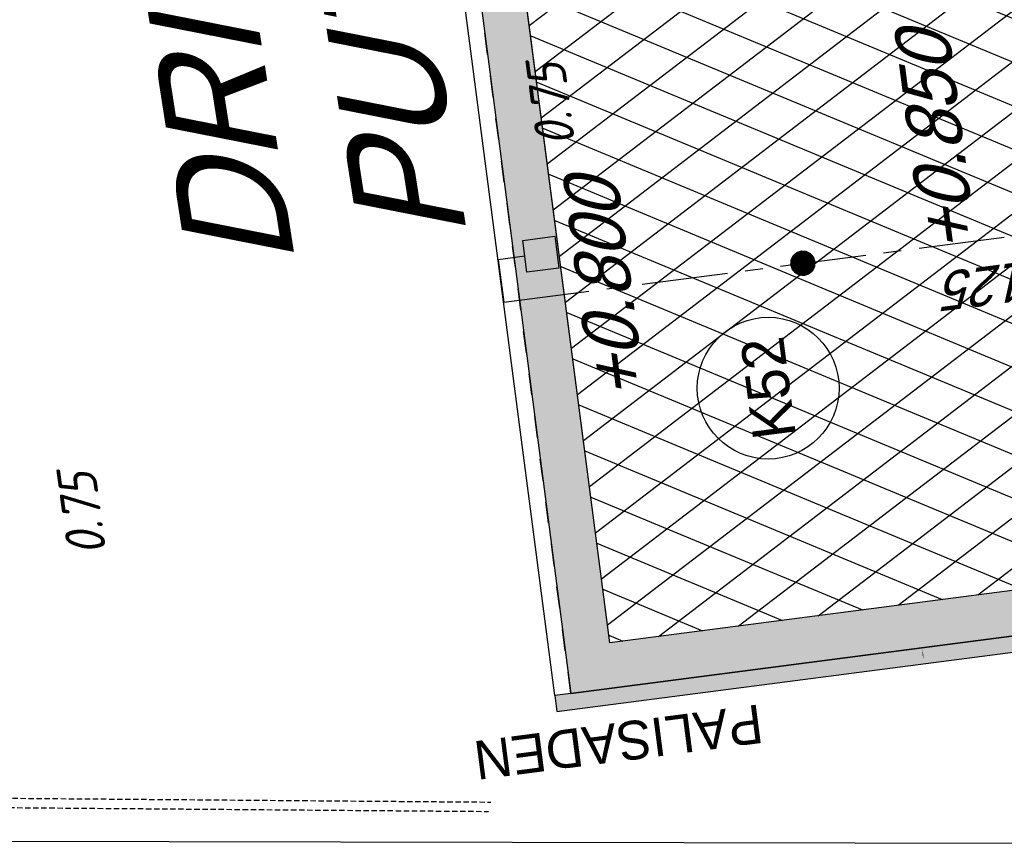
# Model space of a CAD drawing. Extents: x 117893332 to 118394757, y 454959407 to 455669244.
# Tile 13 of 256: x 118210013 to 118219181, y 455154110 to 455161790. Entities that reach past the tile are written whole.
import ezdxf
from ezdxf.enums import TextEntityAlignment as Align

# ---------------------------------------------------------------- set-up
doc = ezdxf.new("R2010")
doc.units = 0
doc.header["$LTSCALE"] = 200
for name, pattern in [('HIDDEN', [0.375, 0.25, -0.125]), ('Tauw_L_Center2', [6.499, 4, -0.833, 0.833, -0.833]), ('TAUW_TROTTOIRBAND_mm', [2, 1, -1])]:
    doc.linetypes.add(name, pattern=pattern)
for name, color, linetype in [('ZU_B_-_MB0090--MAAIVELD_DUN~-_001--', 1, 'CONTINUOUS'), ('ZU_B_-_XX------extern-TER-D02S', 231, 'HIDDEN'), ('ZU_N_-_AL999---LK_pvc125_sdr34__18_^200~-_-----', 7, 'CONTINUOUS'), ('ZU_N_-_AL999---LK_pvc125_sdr34__20_^200~M_-----', 7, 'CONTINUOUS'), ('ZU_N_-_AV02----_kant molgoot ov betonstraatsteen__18_^200~-_-----', 253, 'CONTINUOUS'), ('ZU_N_-_EL999---LK_pvc125_sdr34~H_-----', 2, 'Tauw_L_Center2'), ('ZU_N_-_EL999---SYM_STRAATKOLK~-_----c', 7, 'Tauw_L_Center2'), ('ZU_N_-_ML999---LK_pvc125_sdr34__20_^200~M_-----', 7, 'CONTINUOUS'), ('ZU_N_-_TB00----tekst__50_^200~-_-----', 7, 'CONTINUOUS'), ('ZU_N_-_TVRH----tekst__25_^200~-_-----', 253, 'CONTINUOUS'), ('ZU_N_A_EB00----AFRASTERING~-_-----', 7, 'Tauw_Hekwerk'), ('ZU_N_A_EV01----_kant rijbaan gv asfalt~-_-----', 253, 'CONTINUOUS'), ('ZU_N_A_EV02----_kant molgoot ov betonstraatsteen~k_-----', 253, 'CONTINUOUS'), ('ZU_N_A_EV09----_Trottoirband_130-150-250~A_-----', 253, 'CONTINUOUS'), ('ZU_N_A_EV09----_Trottoirband_130-150-250~Z_-----', 253, 'TAUW_TROTTOIRBAND_mm'), ('ZU_N_A_HV01----_arcering verharding gv asfalt~v_-----', 253, 'CONTINUOUS'), ('ZU_N_A_HV02----molgoot ov betonstraatsteen~v_-----', 253, 'CONTINUOUS'), ('ZU_N_L_AV02----_kant molgoot ov betonstraatsteen__18_^100~-_-----', 253, 'CONTINUOUS')]:
    doc.layers.add(name, color=color, linetype=linetype)
doc.styles.add('ISO', font='ISO')
doc.styles.add('TAUW-ISOCP', font='tcb_isocp.shx')
doc.styles.add('tcb_isocp', font='tcb_isocp.shx')
doc.linetypes.add('Tauw_Hekwerk', pattern='A,9,-2.5,[150,tcb_ltype.shx,S=0.75,R=0,X=0,Y=0],-2.5', length=14)

msp = doc.modelspace()

# ---------------------------------------------------------------- hatches: boundary and pattern name
at = {"layer": 'ZU_N_A_EV02----_kant molgoot ov betonstraatsteen~k_-----'}
h = msp.add_hatch(dxfattribs=at)
h.set_pattern_fill('HONEY', color=256, scale=3000)
h.set_pattern_definition([(97.416, (118248805, 455213277.6), (-10024.1, 13103.2), [9525, -19050]), (217.416, (118248805, 455213277.6), (-6335.7, -15232.7), [9525, -19050]), (157.416, (118248805, 455213277.6), (-16359.8, -2129.5), [-19050, 9525])])
edge = h.paths.add_edge_path()
edge.add_line((118286452.5, 455164797.5), (118286471.9, 455164648.8))
edge.add_line((118286471.9, 455164648.8), (118215014.8, 455155347.4))
edge.add_line((118215014.8, 455155347.4), (118214995.4, 455155496.2))
edge.add_line((118214995.4, 455155496.2), (118286450.7, 455164811.4))
h = msp.add_hatch(dxfattribs=at)
h.set_pattern_fill('HONEY', color=256, scale=30)
h.set_pattern_definition([(97.41631, (118248804.675, 455213277.585), (-100.24085, 131.03228), [95.25, -190.5]), (217.41631, (118248804.675, 455213277.585), (-63.35686, -152.32726), [95.25, -190.5]), (157.41631, (118248804.675, 455213277.585), (-163.5977, -21.29498), [-190.5, 95.25])])
h.paths.add_polyline_path([(118286471.9, 455164648.8), (118286452.5, 455164797.5), (118215144.2, 455155515.5), (118214995.4, 455155496.2), (118215014.8, 455155347.4)])
at = {"layer": 'ZU_N_A_HV01----_arcering verharding gv asfalt~v_-----'}
h = msp.add_hatch(dxfattribs=at)
h.set_pattern_fill('ASFALT', color=256, scale=3000)
h.set_pattern_definition([(157.41631, (118248804.68, 455213277.6), (-144.0122, -346.24485), []), (217.41631, (118248804.68, 455213277.6), (227.85075, -297.8406), [])])
h.paths.add_polyline_path([(118253562.5, 455173882.8, -0.413671), (118245855.8, 455163886.8), (118232779.4, 455162183.4, -0.239601), (118226539.3, 455164396.4), (118222931.6, 455163926.7), (118222383.7, 455168135.5), (118218106.9, 455167574.6), (118214434.7, 455164219.5), (118215506.4, 455155986.2), (118286398.3, 455165214), (118285827.7, 455169598.1), (118269443.6, 455167465.5, -0.414214), (118257765.8, 455176453.3), (118256227.9, 455188268.7, -0.414214), (118265215.7, 455199946.5), (118292266.1, 455203467.5), (118291600.1, 455208584.4), (118288512.1, 455208182.4, -0.414214), (118286360.3, 455209838.5), (118282082.5, 455242702.4), (118277103.6, 455242054.3, -0.414214), (118269661, 455247782.5), (118267518.7, 455264240.6), (118262945.7, 455263645.4), (118267639.6, 455227475.9), (118267223.1, 455227422), (118267223.1, 455227421.8), (118252708.4, 455225559), (118252749.8, 455225241.2), (118251437.4, 455225070.9), (118250715, 455230620.6), (118243327.3, 455287376.9), (118243629.7, 455287416.2), (118243124.4, 455290872.4), (118240928.7, 455307740.1, -0.414214), (118245603.8, 455313814.3), (118274546.5, 455317581.7), (118274030.2, 455321548.3), (118245583.3, 455317845.4, -0.414214), (118239509, 455322520.5), (118233549.8, 455368302.3, 0.414214), (118222813.3, 455376565.6), (118207809.9, 455374612.7, 0.414214), (118199546.6, 455363876.2), (118205505.9, 455318094.4, -0.414212), (118200830.9, 455312020.1), (118163460.6, 455307155.6), (118165370.9, 455292480.2), (118168069.6, 455292831.5), (118168020.6, 455293207.6, -0.414213), (118177008.5, 455304885.4), (118193278.4, 455307003.2, -0.134342), (118196112.3, 455306610.7), (118204322.8, 455303093.5), (118205538.1, 455305921.5, -0.264812), (118209818.1, 455309156.2), (118230144.2, 455311802, -0.414214), (118236218.5, 455307127), (118240860.1, 455271468.1, -0.414214), (118236185, 455265393.9), (118214173, 455262528.6), (118214897.7, 455256960.6, -0.414214), (118212810.3, 455254248.5), (118211683.3, 455254101.8), (118212034, 455251407.1), (118215577.2, 455248630.1), (118219142.1, 455249094.1), (118218436.6, 455254511.8, -0.414229), (118220524, 455257224), (118236969.8, 455259364.7, -0.414213), (118243044, 455254689.7), (118246252.7, 455230039.7)])
h.paths.add_polyline_path([(118261528.7, 455214269.2, -0.414214), (118263616.1, 455216981.4), (118275257.9, 455218496.7, -0.414214), (118277970, 455216409.4), (118278976.7, 455208675.7, -0.414214), (118276889.3, 455205963.6), (118274097.8, 455205600.3, -0.414214), (118272506.4, 455206825.1), (118272485.3, 455206987.6), (118269242.6, 455206565.5), (118269263.8, 455206403, -0.414214), (118268038.9, 455204811.6), (118265247.5, 455204448.2, -0.414214), (118262535.4, 455206535.6)], flags=16)
h.paths.add_polyline_path([(118241537.9, 455300913.5), (118240100, 455300726.2), (118239912.7, 455302164.1), (118241350.6, 455302351.4)], flags=16)
h.paths.add_polyline_path([(118240440.7, 455309039.9), (118239002.9, 455308852.6), (118238815.6, 455310290.4), (118240253.4, 455310477.7)], flags=16)
h.paths.add_polyline_path([(118229627.9, 455315768.6), (118215546.7, 455313935.7, -0.414214), (118209472.4, 455318610.7), (118204138, 455359592.1, -0.414239), (118213125.7, 455371270.9), (118217290.6, 455371813, -0.414214), (118228968.4, 455362825.1), (118234303, 455321842.8, -0.414214)], flags=16)
h.paths.add_polyline_path([(118229573.7, 455316185), (118215492.5, 455314352.1, -0.414214), (118209888.9, 455318664.9), (118204554.5, 455359646.4, -0.41424), (118213180, 455370854.4), (118217344.8, 455371396.5, -0.414214), (118228551.9, 455362770.9), (118233886.5, 455321788.6, -0.414214)], flags=0)
h.paths.add_polyline_path([(118232786.1, 455366810.1), (118231546.6, 455366648.6), (118231359.3, 455368086.5), (118232598.8, 455368248)], flags=0)
at = {"layer": 'ZU_N_A_HV02----molgoot ov betonstraatsteen~v_-----'}
h = msp.add_hatch(dxfattribs=at)
h.set_pattern_fill('BRICK', color=256, scale=33.07086)
h.set_pattern_definition([(97.41631, (118248804.68, 455213277.58), (-208.2432, -27.10636), []), (187.4163, (118248804.68, 455213277.6), (54.2127, -416.4864), [210, -210]), (187.4163, (118248777.57, 455213485.83), (54.2127, -416.4864), [-210, 210])])
h.paths.add_polyline_path([(118236130.8, 455265810.4), (118213702.3, 455262890.9), (118213756.5, 455262474.4), (118214481.2, 455256906.4, -0.414214), (118212756.1, 455254665), (118211212.6, 455254464), (118211639.7, 455251182.5), (118215456.8, 455248190.8), (118219612.8, 455248731.8), (118218853.1, 455254566, -0.41423), (118220578.2, 455256807.5), (118237024, 455258948.2, -0.414214), (118242627.6, 455254635.5), (118245836.2, 455229985.5), (118253115.1, 455174065.7, -0.421725), (118245799.5, 455164303), (118232725.2, 455162599.9, -0.247725), (118226700.8, 455164841), (118223293.5, 455164399.8), (118222746, 455168606.4), (118217921.3, 455167973.9), (118213990, 455164382.1), (118215144.2, 455155515.5), (118286452.5, 455164797.5), (118286398.3, 455165214), (118215506.4, 455155986.2), (118214434.7, 455164219.5), (118218106.9, 455167574.6), (118222383.7, 455168135.5), (118222931.6, 455163926.7), (118226539.3, 455164396.4, 0.239601), (118232779.4, 455162183.4), (118245855.8, 455163886.8, 0.413671), (118253562.5, 455173882.8), (118246252.7, 455230039.7), (118243044, 455254689.7, 0.414213), (118236969.8, 455259364.7), (118220524, 455257224, 0.414229), (118218436.6, 455254511.8), (118219142.1, 455249094.1), (118215577.2, 455248630.1), (118212034, 455251407.1), (118211683.3, 455254101.8), (118212810.3, 455254248.5, 0.414214), (118214897.7, 455256960.6), (118214173, 455262528.6), (118236185, 455265393.9, 0.414214), (118240860.1, 455271468.1), (118236218.5, 455307127, 0.414214), (118230144.2, 455311802), (118209818.1, 455309156.2, 0.264812), (118205538.1, 455305921.5), (118204322.8, 455303093.5), (118196112.3, 455306610.7, 0.134342), (118193278.4, 455307003.2), (118177008.5, 455304885.4, 0.414213), (118168020.6, 455293207.6), (118168069.6, 455292831.5), (118168486.1, 455292885.7), (118168437.1, 455293261.8, -0.414213), (118177062.7, 455304468.9), (118193332.6, 455306586.7, -0.134342), (118195946.9, 455306224.6), (118199133.4, 455304859.6), (118204543.5, 455302542), (118205924.4, 455305755.6, -0.264823), (118209872.9, 455308739.8), (118222173, 455310340.9), (118230198.4, 455311385.5, -0.414214), (118235802, 455307072.8), (118240443.6, 455271413.9, -0.414214)])

# ---------------------------------------------------------------- linework, layer by layer
at = {"layer": 'ZU_B_-_XX------extern-TER-D02S'}
for points in [[(118181595.4, 455154766.4), (118214400.3, 455154503.3)], [(118181564.7, 455154679.4), (118214376.8, 455154416.3)]]:
    msp.add_lwpolyline(points, dxfattribs=at)
at = {"layer": 'ZU_N_-_EL999---LK_pvc125_sdr34~H_-----'}
msp.add_lwpolyline([(118214716.6, 455159586), (118214468.7, 455159553.7), (118214520, 455159159), (118222348.9, 455160178.1)], dxfattribs=at)
at = {"layer": 'ZU_N_-_EL999---SYM_STRAATKOLK~-_----c', "lineweight": -3}
msp.add_lwpolyline([(118214735.9, 455159437.2), (118214697.2, 455159734.7), (118214994.7, 455159773.4), (118215033.4, 455159475.9)], close=True, dxfattribs=at)
at = {"layer": 'ZU_N_-_ML999---LK_pvc125_sdr34__20_^200~M_-----', "flags": 128}
msp.add_lwpolyline([(118217305, 455159521.5, 0, 0, 0), (118217337.1, 455159637.2, 0, 91.8, 0), (118217334.7, 455159628.4, 91.8, 169.7, 0), (118217327.7, 455159603.3, 169.7, 221.7, 0), (118217317.3, 455159565.8, 221.7, 240, 0), (118217305, 455159521.5, 240, 221.7, 0), (118217292.8, 455159477.3, 221.7, 169.7, 0), (118217282.3, 455159439.8, 169.7, 91.8, 0), (118217275.4, 455159414.7, 91.8, 0, 0), (118217272.9, 455159405.9, 0, 0, 0), (118217305, 455159521.5, 0, 0, 0), (118217158.6, 455158994.1, 0, 0, 0)], format="xyseb", dxfattribs=at)
at = {"layer": 'ZU_N_-_ML999---LK_pvc125_sdr34__20_^200~M_-----'}
msp.add_circle((118216982.1, 455158358), 660.2, dxfattribs=at)
at = {"layer": 'ZU_N_A_EB00----AFRASTERING~-_-----'}
msp.add_line((118223387.1, 455154110), (118181164.5, 455154186.8), dxfattribs=at)
at = {"layer": 'ZU_N_A_EV01----_kant rijbaan gv asfalt~-_-----'}
msp.add_line((118215493.8, 455156083.6), (118214434.7, 455164219.5), dxfattribs=at)
at = {"layer": 'ZU_N_A_EV02----_kant molgoot ov betonstraatsteen~k_-----'}
msp.add_lwpolyline([(118245836.2, 455229985.5), (118253115.1, 455174065.7, -0.421725), (118245799.5, 455164303), (118232725.2, 455162599.9, -0.247725), (118226700.8, 455164841), (118223293.5, 455164399.8), (118222746, 455168606.4), (118217921.3, 455167973.9), (118213990, 455164382.1), (118215144.2, 455155515.5), (118215144.2, 455155515.5), (118286452.5, 455164797.5), (118286398.3, 455165214), (118215506.4, 455155986.2), (118214434.7, 455164219.5), (118218106.9, 455167574.6), (118222383.7, 455168135.5), (118222931.6, 455163926.7), (118226539.3, 455164396.4, 0.239601), (118232779.4, 455162183.4), (118245855.8, 455163886.8, 0.414187), (118253560.4, 455173898.4)], format="xyb", dxfattribs=at)
at = {"layer": 'ZU_N_A_EV02----_kant molgoot ov betonstraatsteen~k_-----', "flags": 128}
msp.add_lwpolyline([(118215144.2, 455155515.5), (118214995.4, 455155496.2), (118215014.8, 455155347.4), (118286471.9, 455164648.8), (118286452.5, 455164797.5)], close=True, dxfattribs=at)
msp.add_lwpolyline([(118215144.2, 455155515.5), (118214995.4, 455155496.2), (118215014.8, 455155347.4), (118286471.9, 455164648.8), (118286452.5, 455164797.5)], close=True, dxfattribs=at)
at = {"layer": 'ZU_N_A_EV09----_Trottoirband_130-150-250~A_-----'}
msp.add_line((118214995.4, 455155496.2), (118213831.2, 455164440.2), dxfattribs=at)
at = {"layer": 'ZU_N_A_EV09----_Trottoirband_130-150-250~Z_-----'}
msp.add_line((118215144.2, 455155515.5), (118213990, 455164382.1), dxfattribs=at)
at = {"layer": 'ZU_N_L_AV02----_kant molgoot ov betonstraatsteen__18_^100~-_-----', "flags": 128}
msp.add_lwpolyline([(118218428.2, 455155869.8, 0, 48, 0), (118218442.7, 455155706.2, 0, 0, 0), (118218477.7, 455155437.1, 0, 0, 0), (118217032.9, 455155249, 0, 0, 0)], format="xyseb", dxfattribs=at)

# ---------------------------------------------------------------- texts
at = {"layer": 'ZU_B_-_MB0090--MAAIVELD_DUN~-_001--', "style": 'ISO', "oblique": 13.5}
for p in [(118215188.2, 455160634.5), (118210821.5, 455156823.4)]:
    msp.add_text('0.75', height=360, rotation=97.69665, dxfattribs=at).set_placement(p)
at = {"layer": 'ZU_N_-_AL999---LK_pvc125_sdr34__18_^200~-_-----', "style": 'TAUW-ISOCP', "oblique": 20.00024}
msp.add_text('PVC %%129125', height=360, rotation=187.41631, dxfattribs=at).set_placement((118220913.8, 455159739.9))
at = {"layer": 'ZU_N_-_AL999---LK_pvc125_sdr34__20_^200~M_-----', "style": 'TAUW-ISOCP'}
msp.add_text('K52', height=400, rotation=97.41631, dxfattribs=at).set_placement((118216982.1, 455158358), align=Align.MIDDLE)
at = {"layer": 'ZU_N_-_AV02----_kant molgoot ov betonstraatsteen__18_^200~-_-----', "style": 'TAUW-ISOCP'}
msp.add_text('PALISADEN', height=360, rotation=187.41631, dxfattribs=at).set_placement((118216905.1, 455155415.1))
at = {"layer": 'ZU_N_-_TB00----tekst__50_^200~-_-----', "style": 'tcb_isocp', "oblique": 20.00024}
for s, p in [('DRIJFLAAG-', (118212583.3, 455159518.7)), ('PUT 3', (118214183, 455159767.8))]:
    msp.add_text(s, height=1000, rotation=98.85175, dxfattribs=at).set_placement(p)
at = {"layer": 'ZU_N_-_TVRH----tekst__25_^200~-_-----', "style": 'TAUW-ISOCP', "oblique": 20.00024}
for s, p in [('+0.850', (118218930.4, 455159637.6)), ('+0.800', (118215844.8, 455158271.1))]:
    msp.add_text(s, height=500, rotation=97.41631, dxfattribs=at).set_placement(p)

doc.saveas('drawing.dxf')
